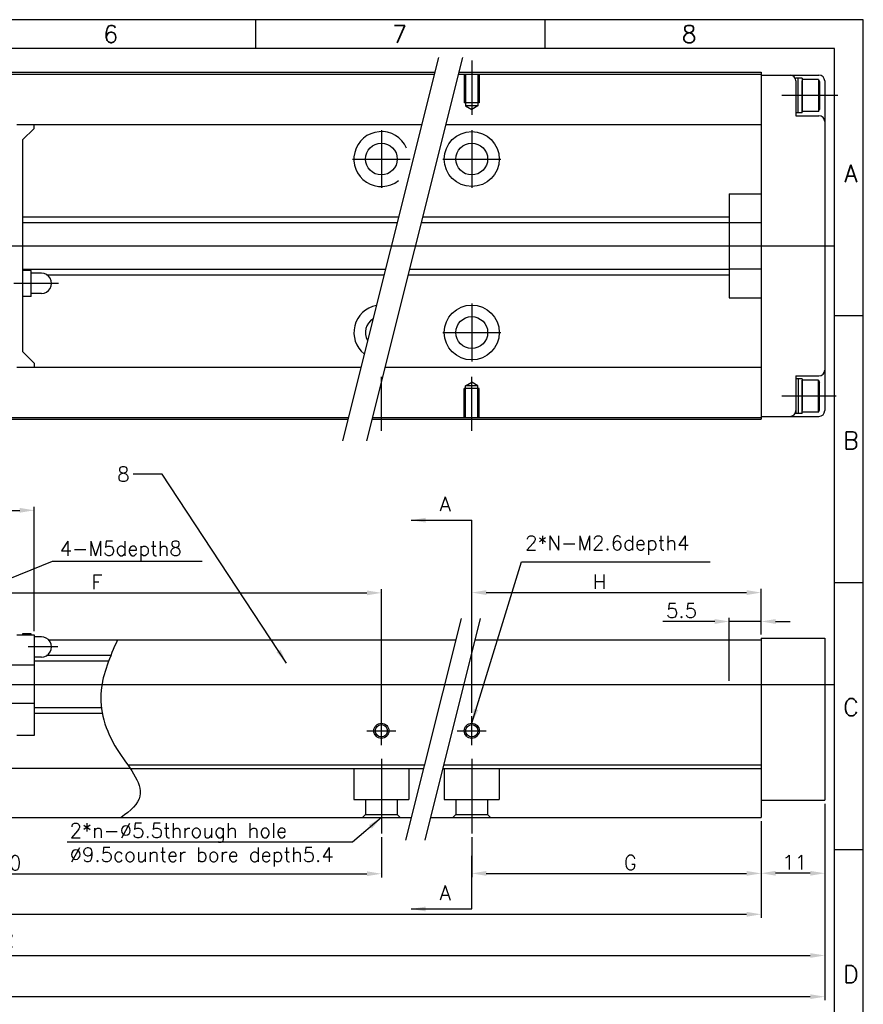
# Model space of a CAD drawing. Extents: x -109 to 301, y -21 to 266.
# Tile 4 of 4: x 156 to 301, y 95 to 266. Entities that reach past the tile are written whole.
import ezdxf
from ezdxf.enums import TextEntityAlignment as Align
from ezdxf.lldxf.tags import DXFTag

# ---------------------------------------------------------------- set-up
doc = ezdxf.new("R2010")
doc.units = 0
doc.header["$MEASUREMENT"] = 0
for name, color, linetype in [('CENTER', 1, 'CENTER'), ('DIMS', 6, 'Continuous'), ('OBJECT', 7, 'Continuous')]:
    doc.layers.add(name, color=color, linetype=linetype)
doc.styles.get("Standard").update_dxf_attribs({"font": 'simplex.shx', "bigfont": 'BIGFONT.shx'})
tags = doc.linetypes.add('CENTER', pattern=[17.5, 13, -1.5, 1.5, -1.5]).pattern_tags.tags
tags[10:11] = [DXFTag(74, 4), DXFTag(75, 0), DXFTag(340, '0'), DXFTag(46, 1.0), DXFTag(50, 0.0), DXFTag(44, 0.0), DXFTag(45, 0.0)]
tags[8:9] = [DXFTag(74, 4), DXFTag(75, 0), DXFTag(340, '0'), DXFTag(46, 1.0), DXFTag(50, 0.0), DXFTag(44, 0.0), DXFTag(45, 0.0)]
tags[6:7] = [DXFTag(74, 4), DXFTag(75, 0), DXFTag(340, '0'), DXFTag(46, 1.0), DXFTag(50, 0.0), DXFTag(44, 0.0), DXFTag(45, 0.0)]
tags[4:5] = [DXFTag(74, 4), DXFTag(75, 0), DXFTag(340, '0'), DXFTag(46, 1.0), DXFTag(50, 0.0), DXFTag(44, 0.0), DXFTag(45, 0.0)]
tags = doc.linetypes.add('DASHED', pattern=[3.5, 2, -1.5]).pattern_tags.tags
tags[6:7] = [DXFTag(74, 4), DXFTag(75, 0), DXFTag(340, '0'), DXFTag(46, 1.0), DXFTag(50, 0.0), DXFTag(44, 0.0), DXFTag(45, 0.0)]
tags[4:5] = [DXFTag(74, 4), DXFTag(75, 0), DXFTag(340, '0'), DXFTag(46, 1.0), DXFTag(50, 0.0), DXFTag(44, 0.0), DXFTag(45, 0.0)]
doc.dimstyles.get("Standard").update_dxf_attribs({"dimtxt": 2.5, "dimasz": 2.5, "dimexe": 0.625, "dimexo": 0.625, "dimtad": 1, "dimdec": 3, "dimdsep": 46, "dimtxsty": 'Standard', "dimcen": 2.5, "dimadec": 0, "dimazin": 0, "dimtfac": 1, "dimtdec": 3, "dimtmove": 0, "dimatfit": 3, "dimfxl": 1, "dimtolj": 1, "dimtzin": 0, "dimarcsym": 0})

# ---------------------------------------------------------------- blocks, each defined once
blk = doc.blocks.new('*D28')
at = {"layer": 'DEFPOINTS', "color": 0}
for p in [(-102.45, 129.68), (294.67, 130.68), (-102.45, 96.69)]:
    blk.add_point(p, dxfattribs=at)
at = {"layer": 'DIMS', "color": 0}
for p, q in [((294.67, 130.05), (294.67, 96.07)), ((-102.45, 129.05), (-102.45, 96.07)), ((292.17, 96.69), (-99.95, 96.69))]:
    blk.add_line(p, q, dxfattribs=at)
for points in [[(-99.95, 97.11), (-99.95, 96.28), (-102.45, 96.69)], [(292.17, 97.11), (292.17, 96.28), (294.67, 96.69)]]:
    blk.add_solid(points, dxfattribs=at)
at = {"layer": 'DIMS', "color": 0, "insert": (145.22, 99.78), "char_height": 2.5, "attachment_point": 5}
blk.add_mtext('\\A1;TOTAL  L', dxfattribs=at)
blk = doc.blocks.new('*D17')
at = {"layer": 'DEFPOINTS', "color": 0}
for p in [(294.67, 130.68), (9.05, 129.18), (294.67, 103.82)]:
    blk.add_point(p, dxfattribs=at)
at = {"layer": 'DIMS', "color": 0}
for p, q in [((294.67, 130.05), (294.67, 103.19)), ((9.05, 128.55), (9.05, 103.19)), ((11.55, 103.82), (292.17, 103.82))]:
    blk.add_line(p, q, dxfattribs=at)
for points in [[(11.55, 104.23), (11.55, 103.4), (9.05, 103.82)], [(292.17, 104.23), (292.17, 103.4), (294.67, 103.82)]]:
    blk.add_solid(points, dxfattribs=at)
at = {"layer": 'DIMS', "color": 0, "insert": (152.64, 106.56), "char_height": 2.5, "attachment_point": 5}
blk.add_mtext('\\A1;L2', dxfattribs=at)
blk = doc.blocks.new('*D16')
at = {"layer": 'DEFPOINTS', "color": 0}
for p in [(68.05, 127.68), (283.67, 127.68), (283.67, 110.94)]:
    blk.add_point(p, dxfattribs=at)
at = {"layer": 'DIMS', "color": 0}
for p, q in [((68.05, 127.05), (68.05, 110.31)), ((283.67, 127.05), (283.67, 110.31)), ((70.55, 110.94), (281.17, 110.94))]:
    blk.add_line(p, q, dxfattribs=at)
for points in [[(70.55, 111.36), (70.55, 110.52), (68.05, 110.94)], [(281.17, 111.36), (281.17, 110.52), (283.67, 110.94)]]:
    blk.add_solid(points, dxfattribs=at)
at = {"layer": 'DIMS', "color": 0, "insert": (140.13, 114.19), "char_height": 2.5, "attachment_point": 5}
blk.add_mtext('\\A1;RAIL LENGTH  L1', dxfattribs=at)
blk = doc.blocks.new('*D27')
at = {"layer": 'DEFPOINTS', "color": 0}
for p in [(283.67, 127.68), (233.67, 124.89), (283.67, 118.01)]:
    blk.add_point(p, dxfattribs=at)
at = {"layer": 'DIMS', "color": 0}
for p, q in [((283.67, 127.05), (283.67, 117.39)), ((233.67, 124.27), (233.67, 117.39)), ((236.17, 118.01), (281.17, 118.01))]:
    blk.add_line(p, q, dxfattribs=at)
for points in [[(236.17, 118.43), (236.17, 117.6), (233.67, 118.01)], [(281.17, 118.43), (281.17, 117.6), (283.67, 118.01)]]:
    blk.add_solid(points, dxfattribs=at)
at = {"layer": 'DIMS', "color": 0, "insert": (261.07, 119.89), "char_height": 2.5, "attachment_point": 5}
blk.add_mtext('\\A1;G', dxfattribs=at)
blk = doc.blocks.new('*D35')
at = {"layer": 'DEFPOINTS', "color": 0}
for p in [(158.05, 180.8), (82.05, 159.28), (158.05, 159.28)]:
    blk.add_point(p, dxfattribs=at)
at = {"layer": 'DIMS', "color": 0}
for p, q in [((82.05, 159.9), (82.05, 181.43)), ((84.55, 180.8), (155.55, 180.8)), ((158.05, 159.9), (158.05, 181.43))]:
    blk.add_line(p, q, dxfattribs=at)
for points in [[(84.55, 181.22), (84.55, 180.39), (82.05, 180.8)], [(155.55, 181.22), (155.55, 180.39), (158.05, 180.8)]]:
    blk.add_solid(points, dxfattribs=at)
at = {"layer": 'DIMS', "color": 0, "insert": (120.58, 182.68), "char_height": 2.5, "attachment_point": 5}
blk.add_mtext('\\A1;76', dxfattribs=at)
blk = doc.blocks.new('*D34')
at = {"layer": 'DEFPOINTS', "color": 0}
for p in [(118.05, 124.89), (218.05, 124.89), (218.05, 117.95)]:
    blk.add_point(p, dxfattribs=at)
at = {"layer": 'DIMS', "color": 0}
for p, q in [((118.05, 124.27), (118.05, 117.33)), ((218.05, 124.27), (218.05, 117.33)), ((120.55, 117.95), (215.55, 117.95))]:
    blk.add_line(p, q, dxfattribs=at)
for points in [[(120.55, 118.37), (120.55, 117.54), (118.05, 117.95)], [(215.55, 118.37), (215.55, 117.54), (218.05, 117.95)]]:
    blk.add_solid(points, dxfattribs=at)
at = {"layer": 'DIMS', "color": 0, "insert": (152.63, 119.83), "char_height": 2.5, "attachment_point": 5}
blk.add_mtext('\\A1;100', dxfattribs=at)
blk = doc.blocks.new('*D43')
at = {"layer": 'DEFPOINTS', "color": 0}
for p in [(278.17, 161.58), (283.67, 158.68), (278.17, 150.68)]:
    blk.add_point(p, dxfattribs=at)
at = {"layer": 'DIMS', "color": 0}
for p, q in [((278.17, 151.3), (278.17, 162.2)), ((283.67, 159.3), (283.67, 162.2)), ((275.67, 161.58), (266.68, 161.58)), ((283.67, 161.58), (278.17, 161.58)), ((286.17, 161.58), (288.67, 161.58))]:
    blk.add_line(p, q, dxfattribs=at)
for points in [[(275.67, 161.99), (275.67, 161.16), (278.17, 161.58)], [(286.17, 161.99), (286.17, 161.16), (283.67, 161.58)]]:
    blk.add_solid(points, dxfattribs=at)
at = {"layer": 'DIMS', "color": 0, "insert": (269.92, 163.45), "char_height": 2.5, "attachment_point": 5}
blk.add_mtext('\\A1;5.5', dxfattribs=at)
blk = doc.blocks.new('*D44')
at = {"layer": 'DEFPOINTS', "color": 0}
for p in [(294.67, 130.68), (283.67, 127.68), (283.67, 118.04)]:
    blk.add_point(p, dxfattribs=at)
at = {"layer": 'DIMS', "color": 0}
for p, q in [((294.67, 130.05), (294.67, 117.41)), ((283.67, 127.05), (283.67, 117.41)), ((292.17, 118.04), (286.17, 118.04))]:
    blk.add_line(p, q, dxfattribs=at)
for points in [[(286.17, 118.45), (286.17, 117.62), (283.67, 118.04)], [(292.17, 118.45), (292.17, 117.62), (294.67, 118.04)]]:
    blk.add_solid(points, dxfattribs=at)
at = {"layer": 'DIMS', "color": 0, "insert": (289.47, 119.91), "char_height": 2.5, "attachment_point": 5}
blk.add_mtext('\\A1;11', dxfattribs=at)
blk = doc.blocks.new('*D47')
at = {"layer": 'DEFPOINTS', "color": 0}
for p in [(283.67, 166.58), (283.67, 158.68), (233.67, 145.18)]:
    blk.add_point(p, dxfattribs=at)
at = {"layer": 'DIMS', "color": 0}
for p, q in [((233.67, 145.8), (233.67, 167.2)), ((283.67, 159.3), (283.67, 167.2)), ((236.17, 166.58), (281.17, 166.58))]:
    blk.add_line(p, q, dxfattribs=at)
for points in [[(236.17, 166.99), (236.17, 166.16), (233.67, 166.58)], [(281.17, 166.99), (281.17, 166.16), (283.67, 166.58)]]:
    blk.add_solid(points, dxfattribs=at)
at = {"layer": 'DIMS', "color": 0, "insert": (255.74, 168.45), "char_height": 2.5, "attachment_point": 5}
blk.add_mtext('\\A1;H', dxfattribs=at)
blk = doc.blocks.new('*D48')
at = {"layer": 'DEFPOINTS', "color": 0}
for p in [(218.05, 166.53), (118.05, 144.6), (218.05, 144.6)]:
    blk.add_point(p, dxfattribs=at)
at = {"layer": 'DIMS', "color": 0}
for p, q in [((118.05, 145.23), (118.05, 167.15)), ((218.05, 145.23), (218.05, 167.15)), ((120.55, 166.53), (215.55, 166.53))]:
    blk.add_line(p, q, dxfattribs=at)
for points in [[(120.55, 166.94), (120.55, 166.11), (118.05, 166.53)], [(215.55, 166.94), (215.55, 166.11), (218.05, 166.53)]]:
    blk.add_solid(points, dxfattribs=at)
at = {"layer": 'DIMS', "color": 0, "insert": (168.89, 168.4), "char_height": 2.5, "attachment_point": 5}
blk.add_mtext('\\A1;F', dxfattribs=at)

msp = doc.modelspace()

# ---------------------------------------------------------------- linework, layer by layer
at = {"linetype": 'DASHED'}
for p, q in [((232.3659, 256.2503), (232.3659, 251.2503)), ((232.5994, 256.2503), (232.5994, 250.7503)), ((234.7324, 256.2503), (234.7324, 250.7503)), ((234.9659, 256.2503), (234.9659, 251.2503)), ((234.9659, 251.2503), (232.3659, 251.2503)), ((232.5994, 250.7504), (233.6661, 250.1345)), ((234.7324, 250.7503), (232.5994, 250.7503)), ((234.7326, 250.7504), (233.666, 250.1346)), ((232.5994, 202.3503), (233.6661, 202.9662)), ((234.7326, 202.3504), (233.666, 202.9662)), ((234.9659, 201.8504), (232.3659, 201.8504)), ((232.3659, 196.8504), (232.3659, 201.8504)), ((234.7324, 202.3504), (232.5994, 202.3504)), ((232.5994, 196.8504), (232.5994, 202.3504)), ((234.7324, 196.8504), (234.7324, 202.3504)), ((234.9659, 196.8504), (234.9659, 201.8504)), ((170.9113, 154.7289), (158.0453, 154.7289)), ((169.6707, 146.6289), (158.0453, 146.6289)), ((174.6227, 136.1789), (225.3344, 136.1789)), ((213.2954, 136.1789), (213.2954, 130.7789)), ((222.7954, 136.1789), (222.7954, 130.7789)), ((228.6587, 136.1789), (283.6657, 136.1789)), ((228.9157, 136.1789), (228.9157, 130.7789)), ((238.4157, 136.1789), (238.4157, 130.7789)), ((213.2954, 130.7789), (222.7954, 130.7789)), ((215.2954, 130.7789), (215.2954, 128.1789)), ((220.7954, 130.7789), (220.7954, 128.1789)), ((228.9157, 130.7789), (238.4157, 130.7789)), ((230.9157, 130.7789), (230.9157, 128.1789)), ((236.4157, 130.7789), (236.4157, 128.1789)), ((215.2954, 128.1789), (214.7954, 127.6789)), ((215.2954, 128.1789), (220.7954, 128.1789)), ((220.7954, 128.1789), (221.2954, 127.6789)), ((230.9157, 128.1789), (230.4157, 127.6789)), ((230.9157, 128.1789), (236.4157, 128.1789)), ((236.4157, 128.1789), (236.9157, 127.6789))]:
    msp.add_line(p, q, dxfattribs=at)
at = {"layer": 'CENTER'}
for p, q in [((227.9193, 259.1257), (211.3267, 192.8279)), ((232.0735, 259.1257), (215.4809, 192.8279)), ((233.6659, 258.5749), (233.6659, 249.191)), ((296.948, 252.5504), (287.2595, 252.5504)), ((218.0454, 246.5504), (218.0454, 236.5504)), ((233.6657, 246.5504), (233.6657, 236.5504)), ((213.0454, 241.5504), (223.0454, 241.5504)), ((228.6657, 241.5504), (238.6657, 241.5504)), ((-94.581, 226.5504), (296.3305, 226.5504)), ((162.2623, 220.0504), (154.5555, 220.0504)), ((233.6657, 216.5504), (233.6657, 206.5504)), ((228.6657, 211.5504), (238.6657, 211.5504)), ((218.0454, 194.5258), (218.0454, 203.9097)), ((233.6659, 194.5258), (233.6659, 203.9097)), ((296.6554, 200.5504), (287.2595, 200.5504)), ((231.8174, 162.0822), (222.2319, 123.7825)), ((235.1416, 162.0822), (225.5562, 123.7825)), ((162.1164, 157.1789), (157.0256, 157.1789)), ((-102.4546, 150.6789), (296.3305, 150.6789)), ((218.0454, 140.1789), (218.0454, 145.1789)), ((233.6657, 140.1789), (233.6657, 145.1789)), ((215.5454, 142.6789), (220.5454, 142.6789)), ((231.1657, 142.6789), (236.1657, 142.6789)), ((218.0454, 137.8333), (218.0454, 124.8925)), ((218.0454, 137.8333), (218.0454, 124.8925)), ((233.6657, 137.8333), (233.6657, 124.8925)), ((233.6657, 137.8333), (233.6657, 124.8925))]:
    msp.add_line(p, q, dxfattribs=at)
at = {"layer": 'DIMS'}
msp.add_lwpolyline([(-108.6695, -21.3495), (301.3305, -21.3495), (301.3305, 265.6505), (-108.6695, 265.6505)], close=True, dxfattribs=at)
at = {"layer": 'OBJECT'}
for p, q in [((196.3305, 260.6505), (196.3305, 265.6505)), ((246.3305, 260.6505), (246.3305, 265.6505)), ((68.0454, 256.5504), (227.2747, 256.5504)), ((68.0454, 256.2503), (227.1996, 256.2503)), ((231.3539, 256.2503), (283.6657, 256.2503)), ((231.429, 256.5504), (283.6657, 256.5504)), ((283.6657, 256.5504), (283.6657, 196.5504)), ((283.6657, 256.0504), (293.6657, 256.0504)), ((290.7657, 255.5504), (289.6657, 255.5504)), ((290.0657, 249.5504), (290.0657, 255.5504)), ((290.7657, 255.5504), (290.7657, 249.8004)), ((289.6657, 255.0504), (289.6657, 249.0504)), ((293.5657, 255.3004), (290.7657, 255.3004)), ((290.7657, 249.5504), (290.7657, 255.0504)), ((293.5654, 255.3005), (293.7655, 254.954)), ((293.5657, 255.3004), (293.5657, 249.8004)), ((293.7657, 254.9539), (293.7657, 250.1468)), ((294.6657, 255.0504), (294.6657, 198.0504)), ((290.7657, 249.5504), (289.6657, 249.5504)), ((289.6657, 249.0504), (293.6657, 249.0504)), ((293.5657, 249.8004), (290.7657, 249.8004)), ((293.5658, 249.8003), (293.7658, 250.1468)), ((155.0453, 247.5504), (225.0223, 247.5504)), ((158.0453, 246.8504), (158.0453, 247.5504)), ((229.1765, 247.5504), (283.6657, 247.5504)), ((156.0457, 244.8501), (158.0457, 246.8501)), ((156.0453, 244.8504), (156.0453, 208.2503)), ((278.1656, 235.5504), (278.1656, 217.5504)), ((278.1656, 235.5504), (283.6657, 235.5504)), ((156.0453, 231.5504), (221.0179, 231.5504)), ((156.0453, 230.6004), (220.7801, 230.6004)), ((224.9344, 230.6004), (278.1656, 230.6004)), ((225.1721, 231.5504), (278.1656, 231.5504)), ((278.1656, 230.5504), (283.6657, 230.5504)), ((156.0453, 222.5003), (218.7529, 222.5003)), ((157.5453, 222.3004), (156.0453, 222.3004)), ((157.5453, 217.8004), (157.5453, 222.3004)), ((159.2953, 221.8004), (157.5453, 221.8004)), ((160.1967, 221.5504), (218.5151, 221.5504)), ((222.6694, 221.5504), (278.1656, 221.5504)), ((222.9071, 222.5003), (278.1656, 222.5003)), ((278.1656, 222.5504), (283.6657, 222.5504)), ((159.2953, 218.3004), (157.5453, 218.3004)), ((157.5453, 217.8004), (156.0453, 217.8004)), ((278.1656, 217.5504), (283.6657, 217.5504)), ((296.3305, 214.4838), (301.3305, 214.4838)), ((156.0457, 208.25), (158.0457, 206.2501)), ((158.0453, 206.2503), (158.0453, 205.5504)), ((155.0453, 205.5504), (214.5108, 205.5504)), ((218.665, 205.5504), (283.6657, 205.5504)), ((289.6657, 204.0504), (289.6657, 197.5504)), ((289.6657, 204.0504), (293.6657, 204.0504)), ((290.7657, 203.5504), (289.6657, 203.5504)), ((290.0657, 203.5504), (290.0657, 197.5504)), ((290.7657, 203.5504), (290.7657, 198.0504)), ((290.7657, 197.5504), (290.7657, 203.3004)), ((293.5657, 203.3004), (290.7657, 203.3004)), ((293.5655, 203.3006), (293.7656, 202.954)), ((293.5657, 197.8004), (293.5657, 203.3004)), ((293.7657, 198.1468), (293.7657, 202.9539)), ((290.7657, 197.5504), (289.6657, 197.5504)), ((293.5657, 197.8004), (290.7657, 197.8004)), ((293.5656, 197.8004), (293.7656, 198.1468)), ((68.0454, 196.8504), (212.3334, 196.8504)), ((68.0454, 196.5504), (212.2583, 196.5504)), ((216.4125, 196.5504), (283.6657, 196.5504)), ((216.4876, 196.8504), (283.6657, 196.8504)), ((283.6657, 197.0504), (293.6657, 197.0504)), ((233.6657, 166.5782), (233.6657, 179.0958)), ((296.3305, 168.3172), (301.3305, 168.3172)), ((155.0453, 159.2789), (158.0453, 159.2789)), ((156.0453, 159.4289), (156.0453, 159.2789)), ((157.5453, 159.4289), (156.0453, 159.4289)), ((157.5453, 159.2789), (157.5453, 159.4288)), ((158.0453, 159.2789), (158.0453, 155.0789)), ((159.2953, 158.9289), (158.0453, 158.9289)), ((160.5689, 158.3789), (230.8905, 158.3789)), ((234.2148, 158.3789), (283.6657, 158.3789)), ((283.6657, 158.6789), (283.6657, 127.6789)), ((283.6657, 158.6789), (294.6657, 158.6789)), ((294.6657, 158.6789), (294.6657, 130.6789)), ((159.2953, 155.4289), (158.0453, 155.4289)), ((158.0453, 155.0789), (158.0453, 141.8789)), ((171.2808, 155.6789), (160.1966, 155.6789)), ((158.0453, 153.9989), (82.0455, 153.9989)), ((158.0453, 147.369), (82.0455, 147.369)), ((169.8241, 145.6789), (158.0453, 145.6789)), ((158.0453, 141.8789), (155.0453, 141.8789)), ((174.2155, 136.7789), (225.4846, 136.7789)), ((228.8089, 136.7789), (283.6657, 136.7789)), ((174.6227, 136.1789), (68.0454, 136.1789)), ((283.6657, 130.6789), (294.6657, 130.6789)), ((68.0454, 127.6789), (223.2071, 127.6789)), ((226.5314, 127.6789), (283.6657, 127.6789)), ((233.6657, 111.8597), (233.6657, 121.0772)), ((296.3305, 122.1505), (301.3305, 122.1505))]:
    msp.add_line(p, q, dxfattribs=at)
msp.add_lwpolyline([(-103.6695, -16.3495), (296.3305, -16.3495), (296.3305, 260.6505), (-103.6695, 260.6505)], close=True, dxfattribs=at)
for centre, radius in [((233.6657, 241.5504), 4.75), ((218.0454, 241.5504), 2.75), ((233.6657, 241.5504), 2.75), ((233.6657, 211.5504), 4.75), ((233.6657, 211.5504), 2.75), ((218.0454, 142.6789), 1.0565), ((233.6657, 142.6789), 1.0565), ((233.6657, 142.6789), 1.0565)]:
    msp.add_circle(centre, radius, dxfattribs=at)
at = {"layer": 'OBJECT', "linetype": 'DASHED'}
for centre in [(218.0454, 142.6789), (233.6657, 142.6789)]:
    msp.add_circle(centre, 1.3, dxfattribs=at)
at = {"layer": 'OBJECT'}
for centre, radius, start, end in [((288.6657, 255.0504), 1, 0, 89.999982), ((293.6657, 255.0504), 1, 0, 89.999982), ((293.6657, 248.0504), 1, 0, 89.999982), ((218.0454, 241.5504), 4.75, 23.553034, 308.344933), ((159.2953, 220.0504), 1.75, 270.00002, 90.000037), ((218.0454, 211.5504), 4.75, 100.480408, 231.417558), ((218.0454, 211.5504), 2.75, 121.768684, 210.129283), ((293.6657, 205.0504), 1, 270.00002, 0), ((288.6657, 198.0504), 1, 270.00002, 0), ((293.6657, 198.0504), 1, 270.00002, 0), ((159.2951, 157.1788), 1.75, 269.487831, 91.706272)]:
    msp.add_arc(centre, radius, start, end, dxfattribs=at)
msp.add_open_spline([(172.4252, 158.3789), (171.1608, 155.471), (168.4492, 149.2354), (171.1068, 139.9195), (178.347, 132.1169), (174.6912, 128.8359), (173.1004, 127.6789)], degree=3, knots=[0, 0, 0, 0, 9.19817222, 19.72463677, 28.70671293, 33.86146792, 33.86146792, 33.86146792, 33.86146792], dxfattribs=at)

# ---------------------------------------------------------------- texts
at = {"layer": 'DIMS', "char_height": 2.5, "attachment_point": 1}
for s, insert in [('4-M5depth8', (162.4522, 175.4601)), ('2*N-M2.6depth4', (242.8875, 176.4168)), ('2*n-%%C5.5through hole\\P%%C9.5counter bore depth5.4', (164.1593, 126.6837))]:
    msp.add_mtext(s, dxfattribs=dict(at, insert=insert))
at = {"layer": 'OBJECT'}
for s, p in [('6', (171.2759, 261.6505)), ('7', (221.187, 261.6505)), ('8', (271.2429, 261.6505)), ('A', (299.2013, 237.5672)), ('B', (299.2013, 191.4005)), ('C', (299.2013, 145.2338)), ('D', (299.2013, 99.0672))]:
    msp.add_text(s, height=3, dxfattribs=at).set_placement(p, align=Align.CENTER)
at = {"layer": 'OBJECT', "char_height": 2.5, "attachment_point": 9}
for s, insert in [('8', (174.5297, 185.805)), ('A', (230.0516, 180.6401)), ('A', (230.0516, 113.4039))]:
    msp.add_mtext(s, dxfattribs=dict(at, insert=insert))

# ---------------------------------------------------------------- dimensions: what is measured, and where the dimension line sits
at = {"layer": 'DIMS'}
for base, p1, p2, picture, middle in [((158.0453, 180.8048), (82.0455, 159.2789), (158.0453, 159.2789), '*D35', (120.5777, 180.8048)), ((278.1657, 161.5752), (283.6657, 158.6789), (278.1657, 150.6789), '*D43', (269.9216, 161.5752)), ((283.6657, 118.0371), (294.6657, 130.6789), (283.6657, 127.6789), '*D44', (289.468, 118.0371))]:
    dim = msp.add_linear_dim(base=base, p1=p1, p2=p2, dimstyle='Standard', dxfattribs=at)
    dim.commit()
    dim.dimension.update_dxf_attribs({"geometry": picture, "text_midpoint": middle})
for base, p1, p2, text, picture, middle in [((218.0454, 166.5273), (118.0454, 144.6039), (218.0454, 144.6039), 'F', '*D48', (168.8885, 166.5273)), ((283.6657, 166.5782), (233.6657, 145.1789), (283.6657, 158.6789), 'H', '*D47', (255.7356, 166.5782)), ((283.6657, 118.0121), (233.6657, 124.8925), (283.6657, 127.6789), 'G', '*D27', (261.0673, 118.0121)), ((218.0454, 117.9521), (118.0454, 124.8925), (218.0454, 124.8925), '100', '*D34', (152.6261, 117.9521))]:
    dim = msp.add_linear_dim(base=base, p1=p1, p2=p2, text=text, dimstyle='Standard', dxfattribs=at)
    dim.commit()
    dim.dimension.update_dxf_attribs({"geometry": picture, "text_midpoint": middle})
for base, p1, p2, text, picture, middle in [((-102.4546, 96.6939), (294.6657, 130.6789), (-102.4546, 129.6789), 'TOTAL  L', '*D28', (145.2183, 99.7806)), ((294.6657, 103.8163), (9.0454, 129.1789), (294.6657, 130.6789), 'L2', '*D17', (152.6448, 106.5625)), ((283.6657, 110.9388), (68.0454, 127.6789), (283.6657, 127.6789), 'RAIL LENGTH  L1', '*D16', (140.1259, 114.1921))]:
    dim = msp.add_linear_dim(base=base, p1=p1, p2=p2, text=text, dimstyle='Standard', override={"dimtmove": 2}, dxfattribs=at)
    dim.commit()
    dim.dimension.update_dxf_attribs({"geometry": picture, "text_midpoint": middle})

# ---------------------------------------------------------------- leaders
for points in [[(133.0454, 160.6789), (161.226, 172.0154), (187.0843, 172.0154)], [(233.6657, 143.9789), (242.2411, 171.92), (274.8904, 171.92)], [(218.0454, 127.6789), (213.0332, 123.4371), (163.7756, 123.4371)]]:
    msp.add_leader(points, dimstyle='Standard', override={"dimgap": 0.625, "dimtad": 0}, dxfattribs=at)
at = {"layer": 'OBJECT', "annotation_type": 0, "has_hookline": 1, "hookline_direction": 1}
msp.add_leader([(201.6435, 154.3936), (180.1547, 187.055), (175.1547, 187.055)], dimstyle='Standard', override={"dimgap": 0.625, "dimtad": 0}, dxfattribs=at)
at = {"layer": 'OBJECT'}
for points in [[(223.1762, 179.0958), (233.6657, 179.0958)], [(223.1762, 111.8597), (233.6657, 111.8597)]]:
    msp.add_leader(points, dimstyle='Standard', override={"dimgap": 0.625, "dimtad": 0}, dxfattribs=at)

doc.saveas('drawing.dxf')
